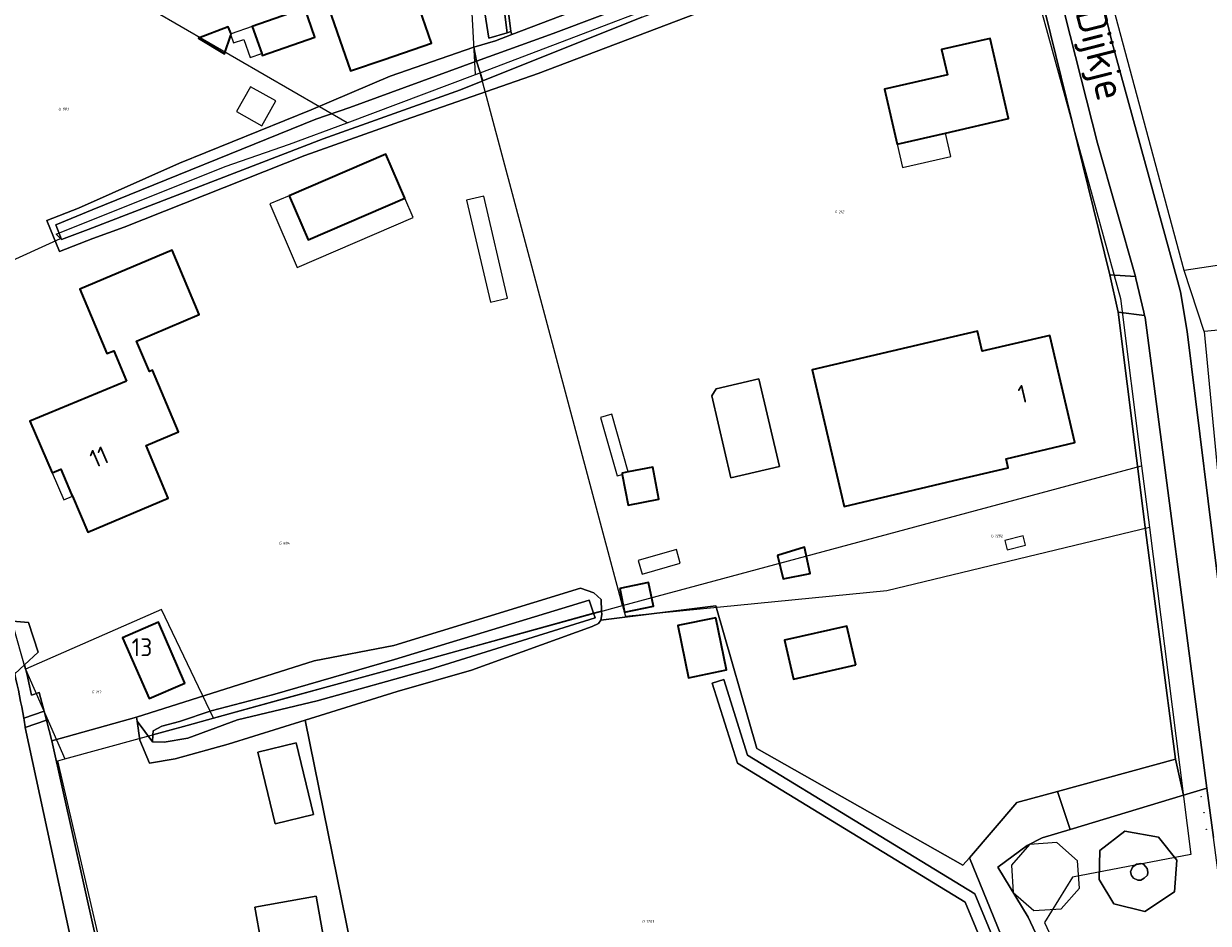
# Model space of a CAD drawing. Header units: metres. Extents: x 104777 to 177370, y 409697 to 438337.
# Tile 21 of 133: x 128740 to 128859, y 422018 to 422108. Entities that reach past the tile are written whole.
import ezdxf
from ezdxf.enums import TextEntityAlignment as Align
from ezdxf.lldxf.tags import DXFTag

# ---------------------------------------------------------------- set-up
doc = ezdxf.new("R2010")
doc.units = ezdxf.units.M
for name, color, linetype, lineweight in [('B-WE-GK-BESCHOEIING-G', 130, 'GK-BESCHOEIING-SO', 18), ('B-WE-GR-BEPLANTING_CULTUUR_BOSPLANTSOEN-GV', 90, 'Continuous', 18), ('B-WE-GR-BEPLANTING_CULTUUR_HEESTERS-GV', 90, 'Continuous', 18), ('B-WE-GR-BEPLANTING_CULTUUR_VASTE PLANTENVAK-GV', 90, 'Continuous', 18), ('B-WE-GR-GRAS-GV', 60, 'Continuous', 13), ('B-WE-GR-GROENVOORZIENING-GV', 80, 'Continuous', 18), ('B-WE-GR-HAAG-GV', 90, 'Continuous', 13), ('B-WE-IE-MEUBILAIR-S', 7, 'Continuous', 25), ('B-WE-IE-TERREINAFSCHEIDING_KUNSTMATIG_HEKWERK-G', 20, 'IE-TERREINAFSCHEIDING_KUNSTMATIG-SO', 18), ('B-WE-KG-GRENS_PERCEEL-G', 150, 'KG-PERCEEL-SO', 18), ('B-WE-KG-GRENS_PERCEEL-S', 150, 'Continuous', 25), ('B-WE-OG-BEBOUWING-G', 7, 'Continuous', 35), ('B-WE-OG-BEBOUWING-GV', 7, 'Continuous', 35), ('B-WE-OG-BEBOUWING_BASSIN-GV', 7, 'Continuous', 18), ('B-WE-OG-BEBOUWING_HUISNUMMER-T18', 10, 'Continuous', 18), ('B-WE-OG-BEBOUWING_LUIFEL-GV', 7, 'Continuous', 18), ('B-WE-OG-BEBOUWING_SCHUUR-GV', 7, 'Continuous', 18), ('B-WE-OG-BEBOUWING_STRAATNAAM-T18', 10, 'Continuous', 18), ('B-WE-OG-TERREIN_BEGROEID-GV', 7, 'Continuous', 18), ('B-WE-OG-TERREIN_ERF-GV', 7, 'Continuous', 18), ('B-WE-OG-TERREIN_OEVER-GV', 7, 'Continuous', 18), ('B-WE-OG-WATER_SLOOT-GV', 120, 'Continuous', 18), ('B-WE-VH-HALFVERHARDING_GRASBETONSTEEN-GV', 130, 'Continuous', 18), ('B-WE-VH-ONVERHARD-GV', 252, 'Continuous', 18), ('B-WE-VH-OPENVERHARDING_BETONSTRAATSTEEN-GV', 90, 'Continuous', 18), ('B-WE-VH-OPENVERHARDING_STRAATBAKSTEEN-GV', 90, 'Continuous', 18), ('B-WE-VH-OPENVERHARDING_TEGEL-GV', 90, 'Continuous', 18)]:
    doc.layers.add(name, color=color, linetype=linetype, lineweight=lineweight)
doc.styles.add('NLCS-ISO', font='NLCS-ISO.ttf')
doc.styles.add('NLCS-ISO-M20-T18', font='NLCS-ISO.ttf', dxfattribs={"height": 0.036})
doc.styles.get("Standard").update_dxf_attribs({"font": 'Romans.shx'})
doc.linetypes.add('GK-BESCHOEIING-SO', pattern='A,18,-3,[1,NLCS.SHX,S=0.6,R=0,X=0,Y=0],-3', length=24)
doc.linetypes.add('IE-TERREINAFSCHEIDING_KUNSTMATIG-SO', pattern='A,4,[82,NLCS.SHX,S=0.75,R=90,X=0,Y=0],4,-2', length=10)
tags = doc.linetypes.add('KG-PERCEEL-SO', pattern='A,5.5,-2,["P",Standard,S=1.8,R=0,X=-0.5,Y=-0.9],-2,5.5,-2,[5,NLCS.SHX,S=0.75,R=0,X=0,Y=0],-2', length=19).pattern_tags.tags
tags[6] = DXFTag(74, 10)

# ---------------------------------------------------------------- blocks, each defined once
blk = doc.blocks.new('SKG-PERCEELNUMMER-SO')
at = {"style": 'NLCS-ISO', "oblique": 10, "flags": 1}
for tag, p in [('GEMEENTECODE', (0, 2.55)), ('PERCEELGROOTTE', (0, -2.45))]:
    blk.add_attdef(tag, text='', height=1.8, dxfattribs=at).set_placement(p, align=Align.MIDDLE_CENTER)
at = {"style": 'NLCS-ISO', "oblique": 10}
blk.add_attdef('SECTIE', text='', height=1.8, dxfattribs=at).set_placement((-0.5, 0), align=Align.MIDDLE_RIGHT)
blk.add_attdef('PERCEELNUMMER', text='', height=1.8, dxfattribs=at).set_placement((0.5, 0), align=Align.MIDDLE_LEFT)
blk = doc.blocks.new('SIE-MEUBILAIR_PAAL_AFSLUITPAAL-SO')
blk.add_circle((0, 0), 0.75)
at = {"style": 'NLCS-ISO'}
blk.add_text('af', height=0.75, dxfattribs=at).set_placement((0, 0.1), align=Align.MIDDLE_CENTER)

msp = doc.modelspace()

# ---------------------------------------------------------------- linework, layer by layer
at = {"layer": 'B-WE-GK-BESCHOEIING-G', "ltscale": 20, "flags": 128}
msp.add_lwpolyline([(128743.872, 422086.727), (128743.306, 422088.173), (128746.968, 422089.686), (128769.322, 422098.774), (128772.74, 422099.925), (128785.429, 422104.559)], dxfattribs=at)
at = {"layer": 'B-WE-GR-BEPLANTING_CULTUUR_BOSPLANTSOEN-GV', "ltscale": 20, "flags": 128}
msp.add_lwpolyline([(128837.37, 422124.86), (128837.769, 422121.917), (128839.617, 422120.473), (128848.81, 422083.165), (128851.35, 422083.011), (128847.57, 422096.35), (128842.63, 422115.85), (128841.38, 422121.76), (128841.12, 422122.26), (128840.36, 422122.94)], close=True, dxfattribs=at)
at = {"layer": 'B-WE-GR-BEPLANTING_CULTUUR_HEESTERS-GV', "ltscale": 20, "flags": 128}
for points in [[(128852.27, 422079.116), (128849.64, 422079.449), (128852.377, 422057.656), (128855.361, 422034.679), (128856.181, 422031.081), (128858.496, 422031.781), (128852.32, 422078.9)], [(128856.181, 422031.081), (128855.361, 422034.679), (128843.556, 422031.462), (128844.81, 422027.641)]]:
    msp.add_lwpolyline(points, close=True, dxfattribs=at)
at = {"layer": 'B-WE-GR-BEPLANTING_CULTUUR_VASTE PLANTENVAK-GV', "ltscale": 20, "flags": 128}
for points in [[(128843.556, 422031.462), (128839.48, 422030.352), (128834.739, 422024.819), (128839.636, 422012.852), (128842.841, 422014.164), (128840.63, 422018.87), (128837.593, 422023.863), (128840.53, 422026.04), (128842.03, 422026.8), (128844.81, 422027.641)], [(128850.96, 422023.039), (128851.167, 422022.778), (128851.611, 422022.571), (128851.9, 422022.583), (128852.243, 422022.766), (128852.574, 422023.091), (128852.592, 422023.386), (128852.533, 422023.729), (128852.379, 422023.959), (128852.182, 422024.175), (128851.899, 422024.23), (128851.459, 422024.175), (128851.049, 422023.876), (128850.872, 422023.412)]]:
    msp.add_lwpolyline(points, close=True, dxfattribs=at)
at = {"layer": 'B-WE-GR-GRAS-GV', "ltscale": 20, "flags": 128}
for points in [[(128839.636, 422012.852), (128834.739, 422024.819), (128834.093, 422024.066), (128813.463, 422035.758), (128809.377, 422050.055), (128797.862, 422048.596), (128797.618, 422048.278), (128796.974, 422047.964), (128784.901, 422043.611), (128777.466, 422041.453), (128768.259, 422038.587), (128774.221, 422009.311)], [(128840.388, 422005.75), (128834.324, 422020.38), (128811.522, 422034.293), (128809.008, 422042.288), (128810.153, 422042.648), (128812.532, 422035.082), (128835.283, 422021.201), (128841.491, 422006.221)]]:
    msp.add_lwpolyline(points, dxfattribs=at)
msp.add_lwpolyline([(128809.377, 422048.838), (128810.438, 422043.623), (128806.619, 422042.846), (128805.558, 422048.061)], close=True, dxfattribs=at)
at = {"layer": 'B-WE-GR-GROENVOORZIENING-GV', "ltscale": 20, "flags": 128}
msp.add_lwpolyline([(128740.1, 422038.799), (128742.137, 422039.489), (128741.649, 422041.364), (128740.881, 422041.101), (128740.684, 422042.041), (128740.412, 422043.259), (128740.19, 422044.148), (128739.197, 422043.242)], dxfattribs=at)
at = {"layer": 'B-WE-GR-GROENVOORZIENING-GV', "ltscale": 20}
msp.add_lwpolyline([(128739.197, 422043.242, -0.0168698), (128740.1, 422038.799)], format="xyb", dxfattribs=at)
at = {"layer": 'B-WE-GR-HAAG-GV', "ltscale": 20, "flags": 128}
msp.add_lwpolyline([(128740.1, 422038.799), (128742.137, 422039.489), (128741.649, 422041.364), (128740.881, 422041.101), (128740.684, 422042.041), (128740.412, 422043.259), (128740.19, 422044.148), (128739.197, 422043.242)], dxfattribs=at)
at = {"layer": 'B-WE-GR-HAAG-GV', "ltscale": 20}
msp.add_lwpolyline([(128739.197, 422043.242, -0.0168698), (128740.1, 422038.799)], format="xyb", dxfattribs=at)
at = {"layer": 'B-WE-IE-TERREINAFSCHEIDING_KUNSTMATIG_HEKWERK-G', "ltscale": 20, "flags": 128}
for points in [[(128742.906, 422036.53), (128751.402, 422038.896)], [(128751.458, 422038.505), (128751.73, 422036.586), (128752.682, 422034.292), (128755.257, 422034.716), (128760.57, 422036.194), (128768.259, 422038.587)], [(128768.259, 422038.587), (128774.221, 422009.311)], [(128749.312, 422007.802), (128742.906, 422036.53)]]:
    msp.add_lwpolyline(points, dxfattribs=at)
at = {"layer": 'B-WE-KG-GRENS_PERCEEL-G', "ltscale": 20, "flags": 128}
for points in [[(128856.225, 422083.62), (128847.72, 422115.236), (128844.94, 422128.731), (128842.388, 422140.287), (128841.558, 422149.704)], [(128785.323, 422103.228), (128784.336, 422121.072), (128778.68, 422131.396)], [(128785.797, 422103.401), (128814.161, 422114.245), (128837.816, 422124.639)], [(128837.816, 422124.639), (128849.851, 422080.82), (128851.975, 422064.047)], [(128772.469, 422098.411), (128739.238, 422117.643)], [(128895.114, 422105.153), (128885.097, 422096.048), (128872.186, 422086.016), (128856.225, 422083.62)], [(128772.469, 422098.411), (128785.323, 422103.228)], [(128785.323, 422103.228), (128785.797, 422103.401)], [(128800.035, 422050.066), (128785.797, 422103.401)], [(128725.544, 422074.362), (128732.25, 422081.568), (128743.777, 422086.821), (128743.348, 422087.264), (128760.25, 422094.01), (128766.709, 422096.254), (128772.469, 422098.411)], [(128858.238, 422077.488), (128856.225, 422083.62)], [(128875.729, 422061.224), (128873.371, 422078.942), (128858.238, 422077.488)], [(128858.238, 422077.488), (128860.443, 422054.469), (128862.581, 422051.012)], [(128800.035, 422050.066), (128851.975, 422064.047)], [(128851.975, 422064.047), (128852.756, 422057.884)], [(128740.267, 422043.695), (128738.673, 422049.37), (128734.136, 422060.442)], [(128852.756, 422057.884), (128826.471, 422051.543)], [(128852.756, 422057.884), (128856.904, 422025.136), (128845.046, 422022.862), (128842.252, 422018.341), (128847.324, 422007.417)], [(128826.471, 422051.543), (128800.33, 422048.962)], [(128793.613, 422048.299), (128800.035, 422050.066)], [(128800.035, 422050.066), (128800.33, 422048.962)], [(128759.094, 422038.803), (128753.892, 422049.657), (128740.267, 422043.695)], [(128759.094, 422038.803), (128793.613, 422048.299)], [(128740.267, 422043.695), (128744.222, 422034.712)], [(128744.222, 422034.712), (128759.094, 422038.803)], [(128743.533, 422034.523), (128744.222, 422034.712)], [(128750.833, 422003.02), (128743.533, 422034.523)]]:
    msp.add_lwpolyline(points, dxfattribs=at)
at = {"layer": 'B-WE-OG-BEBOUWING-G', "ltscale": 20, "flags": 128}
for points in [[(128776.17, 422104.75), (128780.9, 422106.38), (128778.205, 422114.205), (128770.105, 422111.415), (128772.8, 422103.589)], [(128827.499, 422096.265), (128832.35, 422097.375), (128838.669, 422098.821), (128836.834, 422106.84), (128831.962, 422105.725), (128832.536, 422103.216), (128826.238, 422101.775)], [(128778.259, 422090.848), (128776.358, 422095.27), (128766.653, 422091.098), (128768.554, 422086.676)], [(128750.405, 422072.546), (128740.708, 422068.537), (128742.944, 422063.34), (128743.815, 422063.715), (128744.901, 422061.19), (128744.975, 422061.017), (128746.52, 422057.429), (128754.573, 422060.829), (128752.35, 422066.095), (128755.593, 422067.464), (128752.987, 422073.636), (128752.683, 422073.508), (128751.4, 422076.548), (128757.673, 422079.197), (128754.949, 422085.65), (128745.709, 422081.749), (128748.434, 422075.294), (128749.113, 422075.583)], [(128830.68, 422076.4), (128818.998, 422073.665), (128822.21, 422059.993), (128833.76, 422062.71), (128838.63, 422063.85), (128838.42, 422064.76), (128845.31, 422066.38), (128842.79, 422077.11), (128836.02, 422075.52), (128835.55, 422077.54)], [(128756.22, 422042.31), (128753.58, 422048.4), (128750, 422046.85), (128752.65, 422040.76)]]:
    msp.add_lwpolyline(points, close=True, dxfattribs=at)
at = {"layer": 'B-WE-OG-BEBOUWING-GV', "ltscale": 20, "flags": 128}
for points in [[(128776.17, 422104.75), (128780.9, 422106.38), (128778.205, 422114.205), (128770.105, 422111.415), (128772.8, 422103.589)], [(128763.917, 422105.325), (128763.98, 422105.142), (128769.234, 422106.963), (128768.228, 422109.867), (128762.973, 422108.046), (128762.98, 422108.026)], [(128760.858, 422107.29), (128760.862, 422107.303), (128760.579, 422108.005), (128757.609, 422106.868), (128760.186, 422105.309), (128760.816, 422107.169)], [(128827.499, 422096.265), (128832.35, 422097.375), (128838.669, 422098.821), (128836.834, 422106.84), (128831.962, 422105.725), (128832.536, 422103.216), (128826.238, 422101.775)], [(128778.259, 422090.848), (128776.358, 422095.27), (128766.653, 422091.098), (128768.554, 422086.676)], [(128750.405, 422072.546), (128740.708, 422068.537), (128742.944, 422063.34), (128743.815, 422063.715), (128744.901, 422061.19), (128744.975, 422061.017), (128746.52, 422057.429), (128754.573, 422060.829), (128752.35, 422066.095), (128755.593, 422067.464), (128752.987, 422073.636), (128752.683, 422073.508), (128751.4, 422076.548), (128757.673, 422079.197), (128754.949, 422085.65), (128745.709, 422081.749), (128748.434, 422075.294), (128749.113, 422075.583)], [(128830.68, 422076.4), (128818.998, 422073.665), (128822.21, 422059.993), (128833.76, 422062.71), (128838.63, 422063.85), (128838.42, 422064.76), (128845.31, 422066.38), (128842.79, 422077.11), (128836.02, 422075.52), (128835.55, 422077.54)], [(128800.003, 422063.193), (128800.6, 422060.122), (128803.671, 422060.719), (128803.047, 422063.926), (128800.606, 422063.451), (128799.977, 422063.329)], [(128815.549, 422055.088), (128816.093, 422052.74), (128818.795, 422053.28), (128818.255, 422055.912)], [(128799.756, 422051.782), (128800.234, 422049.413), (128803.112, 422049.993), (128802.635, 422052.362)], [(128809.377, 422048.838), (128805.558, 422048.061), (128806.619, 422042.846), (128810.438, 422043.623)], [(128756.22, 422042.31), (128753.58, 422048.4), (128750, 422046.85), (128752.65, 422040.76)], [(128823.367, 422044.125), (128822.475, 422048.019), (128816.249, 422046.592), (128817.141, 422042.699)]]:
    msp.add_lwpolyline(points, close=True, dxfattribs=at)
at = {"layer": 'B-WE-OG-BEBOUWING_BASSIN-GV', "ltscale": 20, "flags": 128}
msp.add_lwpolyline([(128808.96, 422071.048), (128810.879, 422062.865), (128815.737, 422064.004), (128813.682, 422072.767), (128809.416, 422071.766)], close=True, dxfattribs=at)
at = {"layer": 'B-WE-OG-BEBOUWING_LUIFEL-GV', "ltscale": 20, "flags": 128}
for points in [[(128763.917, 422105.325), (128762.98, 422108.026), (128760.858, 422107.29), (128760.816, 422107.169), (128761.086, 422106.391), (128762.117, 422106.749), (128762.751, 422104.921)], [(128832.35, 422097.375), (128827.499, 422096.265), (128828.036, 422093.918), (128832.887, 422095.028)], [(128766.653, 422091.098), (128764.727, 422090.27), (128767.456, 422083.922), (128779.087, 422088.923), (128778.259, 422090.848), (128768.554, 422086.676)], [(128786.811, 422080.443), (128788.517, 422080.841), (128786.135, 422091.044), (128784.43, 422090.646)], [(128800.003, 422063.193), (128799.977, 422063.329), (128800.606, 422063.451), (128798.97, 422069.218), (128797.827, 422068.894), (128799.487, 422063.046)], [(128742.944, 422063.34), (128744.105, 422060.643), (128744.975, 422061.017), (128744.901, 422061.19), (128743.815, 422063.715)], [(128838.952, 422024.078), (128839.124, 422021.352), (128841.2, 422019.542), (128843.942, 422019.714), (128845.753, 422021.786), (128845.577, 422024.523), (128843.496, 422026.334), (128840.769, 422026.149)]]:
    msp.add_lwpolyline(points, close=True, dxfattribs=at)
at = {"layer": 'B-WE-OG-BEBOUWING_SCHUUR-GV', "ltscale": 20, "flags": 128}
for points in [[(128762.801, 422102.009), (128761.391, 422099.513), (128763.917, 422098.086), (128765.327, 422100.582)], [(128840.359, 422056.109), (128840.118, 422057.048), (128838.294, 422056.579), (128838.534, 422055.641)], [(128801.598, 422054.576), (128801.997, 422053.199), (128805.813, 422054.306), (128805.414, 422055.683)]]:
    msp.add_lwpolyline(points, close=True, dxfattribs=at)
at = {"layer": 'B-WE-OG-TERREIN_BEGROEID-GV', "ltscale": 20, "flags": 128}
msp.add_lwpolyline([(128787.428, 422123.873), (128787.093, 422123.171), (128787.003, 422122.884), (128786.975, 422122.584), (128788.864, 422107.531), (128788.959, 422107.251), (128805.66, 422113.6), (128813.25, 422116.57)], dxfattribs=at)
for points in [[(128742.371, 422038.587), (128740.253, 422037.87), (128746.597, 422008.453), (128749.312, 422007.802), (128742.906, 422036.53)], [(128750.574, 422002.19), (128750.591, 422002.195), (128774.221, 422009.311), (128768.259, 422038.587), (128760.57, 422036.194), (128755.257, 422034.716), (128752.682, 422034.292), (128751.73, 422036.586), (128751.458, 422038.505), (128751.402, 422038.896), (128742.906, 422036.53), (128749.312, 422007.802), (128750.109, 422004.23), (128750.245, 422003.619)], [(128765.267, 422028.215), (128763.527, 422035.402), (128767.379, 422036.335), (128769.119, 422029.148)], [(128769.377, 422020.967), (128770.636, 422013.875), (128764.495, 422012.785), (128763.236, 422019.876)]]:
    msp.add_lwpolyline(points, close=True, dxfattribs=at)
at = {"layer": 'B-WE-OG-TERREIN_ERF-GV', "ltscale": 20, "flags": 128}
for points in [[(128841.83, 422140.16), (128842.64, 422136.173), (128843.291, 422132.971), (128843.318, 422132.838), (128843.751, 422132.923), (128847.217, 422115.312), (128846.911, 422115.262), (128847.178, 422114.15), (128849.04, 422106.39), (128855.592, 422082.486), (128855.87, 422081.47), (128856.55, 422077.5), (128859.917, 422050.289)], [(128738.989, 422048.493), (128740.585, 422048.383), (128741.563, 422045.4), (128740.19, 422044.148), (128740.412, 422043.259), (128740.684, 422042.041), (128740.881, 422041.101), (128741.649, 422041.364), (128742.137, 422039.489), (128742.371, 422038.587), (128742.906, 422036.53), (128751.402, 422038.896), (128769.18, 422044.536), (128777.157, 422046.083), (128795.811, 422051.823), (128797.169, 422051.328), (128797.883, 422050.68), (128797.933, 422049.501), (128797.948, 422049.156), (128797.862, 422048.596), (128809.377, 422050.055), (128813.463, 422035.758), (128834.093, 422024.066), (128834.739, 422024.819), (128839.48, 422030.352), (128843.556, 422031.462), (128855.361, 422034.679), (128852.377, 422057.656), (128849.64, 422079.449), (128848.81, 422083.165), (128839.617, 422120.473)], [(128807.32, 422109.31), (128791.58, 422103.32), (128778.26, 422098.7), (128768.249, 422095.123), (128750.146, 422087.933), (128747.021, 422086.818), (128743.696, 422085.516), (128742.406, 422088.628), (128745.577, 422089.865), (128755.703, 422094.35), (128768.869, 422099.706), (128776.76, 422103.05), (128785.16, 422105.97), (128787.3, 422106.62), (128788.959, 422107.251), (128788.864, 422107.531), (128788.475, 422107.416), (128786.635, 422106.87), (128784.452, 422120.891)]]:
    msp.add_lwpolyline(points, dxfattribs=at)
for points in [[(128778.205, 422114.205), (128780.9, 422106.38), (128776.17, 422104.75), (128772.8, 422103.589), (128770.105, 422111.415), (128767.574, 422118.762), (128767.41, 422119.239), (128770.78, 422120.4), (128771.436, 422120.626), (128775.51, 422122.03)], [(128769.234, 422106.963), (128763.98, 422105.142), (128763.917, 422105.325), (128762.98, 422108.026), (128762.973, 422108.046), (128768.228, 422109.867)], [(128760.816, 422107.169), (128760.186, 422105.309), (128757.609, 422106.868), (128760.579, 422108.005), (128760.862, 422107.303), (128760.858, 422107.29)], [(128832.35, 422097.375), (128827.499, 422096.265), (128826.238, 422101.775), (128832.536, 422103.216), (128831.962, 422105.725), (128836.834, 422106.84), (128838.669, 422098.821)], [(128766.653, 422091.098), (128776.358, 422095.27), (128778.259, 422090.848), (128768.554, 422086.676)], [(128742.944, 422063.34), (128740.708, 422068.537), (128750.405, 422072.546), (128749.113, 422075.583), (128748.434, 422075.294), (128745.709, 422081.749), (128754.949, 422085.65), (128757.673, 422079.197), (128751.4, 422076.548), (128752.683, 422073.508), (128752.987, 422073.636), (128755.593, 422067.464), (128752.35, 422066.095), (128754.573, 422060.829), (128746.52, 422057.429), (128744.975, 422061.017), (128744.901, 422061.19), (128743.815, 422063.715)], [(128818.998, 422073.665), (128830.68, 422076.4), (128835.55, 422077.54), (128836.02, 422075.52), (128842.79, 422077.11), (128845.31, 422066.38), (128838.42, 422064.76), (128838.63, 422063.85), (128833.76, 422062.71), (128822.21, 422059.993)], [(128808.96, 422071.048), (128809.416, 422071.766), (128813.682, 422072.767), (128815.737, 422064.004), (128810.879, 422062.865)], [(128803.671, 422060.719), (128800.6, 422060.122), (128800.003, 422063.193), (128799.977, 422063.329), (128800.606, 422063.451), (128803.047, 422063.926)], [(128815.549, 422055.088), (128818.255, 422055.912), (128818.795, 422053.28), (128816.093, 422052.74)], [(128799.756, 422051.782), (128802.635, 422052.362), (128803.112, 422049.993), (128800.234, 422049.413)], [(128750, 422046.85), (128753.58, 422048.4), (128756.22, 422042.31), (128752.65, 422040.76)], [(128823.367, 422044.125), (128817.141, 422042.699), (128816.249, 422046.592), (128822.475, 422048.019)]]:
    msp.add_lwpolyline(points, close=True, dxfattribs=at)
at = {"layer": 'B-WE-OG-TERREIN_OEVER-GV', "ltscale": 20, "flags": 128}
for points in [[(128788.959, 422107.251), (128787.3, 422106.62), (128785.16, 422105.97), (128785.429, 422104.559), (128793.081, 422107.354), (128812.152, 422114.53), (128812.435, 422114.456), (128812.72, 422113.692), (128814.089, 422114.431), (128813.25, 422116.57), (128805.66, 422113.6)], [(128751.458, 422038.505), (128752.983, 422036.44), (128753.022, 422037.123), (128753.044, 422037.512), (128753.923, 422037.981), (128755.694, 422038.473), (128758.877, 422039.538), (128764.989, 422041.125), (128777.204, 422044.657), (128796.68, 422050.612), (128797.14, 422049.306), (128797.933, 422049.501), (128797.883, 422050.68), (128797.169, 422051.328), (128795.811, 422051.823), (128777.157, 422046.083), (128769.18, 422044.536), (128751.402, 422038.896)], [(128752.983, 422036.44), (128751.458, 422038.505), (128751.73, 422036.586), (128752.682, 422034.292), (128755.257, 422034.716), (128760.57, 422036.194), (128768.259, 422038.587), (128777.466, 422041.453), (128784.901, 422043.611), (128796.974, 422047.964), (128797.618, 422048.278), (128797.862, 422048.596), (128797.948, 422049.156), (128797.933, 422049.501), (128797.14, 422049.306), (128797.303, 422048.842), (128780.708, 422043.678), (128769.464, 422040.529), (128761.487, 422038.625), (128756.541, 422036.801), (128754.144, 422036.381)]]:
    msp.add_lwpolyline(points, close=True, dxfattribs=at)
msp.add_lwpolyline([(128801.958, 422108.964), (128786.05, 422102.604), (128783.808, 422101.707), (128782.865, 422101.37), (128770.071, 422096.793), (128746.539, 422087.724), (128743.872, 422086.727), (128743.306, 422088.173), (128746.968, 422089.686), (128769.322, 422098.774), (128772.74, 422099.925), (128785.429, 422104.559), (128785.16, 422105.97), (128776.76, 422103.05), (128768.869, 422099.706), (128755.703, 422094.35), (128745.577, 422089.865), (128742.406, 422088.628), (128743.696, 422085.516), (128747.021, 422086.818), (128750.146, 422087.933), (128768.249, 422095.123), (128778.26, 422098.7), (128791.58, 422103.32), (128807.32, 422109.31)], dxfattribs=at)
at = {"layer": 'B-WE-OG-WATER_SLOOT-GV', "ltscale": 20, "flags": 128}
for points in [[(128786.05, 422102.604), (128801.958, 422108.964), (128812.702, 422112.894), (128812.78, 422113.531), (128812.72, 422113.692), (128812.435, 422114.456), (128812.152, 422114.53), (128793.081, 422107.354), (128785.429, 422104.559)], [(128743.872, 422086.727), (128746.539, 422087.724), (128770.071, 422096.793), (128782.865, 422101.37), (128783.808, 422101.707), (128786.05, 422102.604), (128785.429, 422104.559), (128772.74, 422099.925), (128769.322, 422098.774), (128746.968, 422089.686), (128743.306, 422088.173)], [(128797.14, 422049.306), (128796.68, 422050.612), (128777.204, 422044.657), (128764.989, 422041.125), (128758.877, 422039.538), (128755.694, 422038.473), (128753.923, 422037.981), (128753.044, 422037.512), (128753.022, 422037.123), (128754.488, 422037.53), (128756.461, 422038.064), (128759.094, 422038.803), (128766.576, 422040.86), (128777.799, 422043.944)], [(128752.983, 422036.44), (128754.144, 422036.381), (128756.541, 422036.801), (128761.487, 422038.625), (128769.464, 422040.529), (128780.708, 422043.678), (128797.303, 422048.842), (128797.14, 422049.306), (128777.799, 422043.944), (128766.576, 422040.86), (128759.094, 422038.803), (128756.461, 422038.064), (128754.488, 422037.53), (128753.022, 422037.123)]]:
    msp.add_lwpolyline(points, close=True, dxfattribs=at)
at = {"layer": 'B-WE-VH-HALFVERHARDING_GRASBETONSTEEN-GV', "ltscale": 20, "flags": 128}
msp.add_lwpolyline([(128787.093, 422123.171), (128786.916, 422122.79), (128786.767, 422122.436), (128786.686, 422122.152), (128786.667, 422121.829), (128788.475, 422107.416), (128788.864, 422107.531), (128786.975, 422122.584), (128787.003, 422122.884)], close=True, dxfattribs=at)
at = {"layer": 'B-WE-VH-ONVERHARD-GV', "ltscale": 20, "flags": 128}
for points in [[(128767.379, 422036.335), (128763.527, 422035.402), (128765.267, 422028.215), (128769.119, 422029.148)], [(128764.495, 422012.785), (128770.636, 422013.875), (128769.377, 422020.967), (128763.236, 422019.876)]]:
    msp.add_lwpolyline(points, close=True, dxfattribs=at)
at = {"layer": 'B-WE-VH-OPENVERHARDING_BETONSTRAATSTEEN-GV', "ltscale": 20, "flags": 128}
for points in [[(128842.63, 422115.85), (128847.57, 422096.35), (128851.35, 422083.011), (128851.41, 422082.8), (128852.191, 422079.456), (128852.27, 422079.116), (128852.32, 422078.9), (128858.496, 422031.781), (128859.157, 422026.832)], [(128859.917, 422050.289), (128856.55, 422077.5), (128855.87, 422081.47), (128855.592, 422082.486), (128849.04, 422106.39), (128847.178, 422114.15)], [(128740.24, 422037.93), (128740.253, 422037.87), (128742.371, 422038.587), (128742.137, 422039.489), (128740.1, 422038.799)], [(128754.69, 421974.08), (128752.942, 421980.218), (128752.893, 421980.389), (128751.8, 421984.23), (128751.426, 421985.973), (128751.242, 421986.832), (128748.108, 422001.447), (128747.883, 422002.491), (128746.597, 422008.453), (128740.253, 422037.87), (128740.24, 422037.93)]]:
    msp.add_lwpolyline(points, dxfattribs=at)
msp.add_lwpolyline([(128852.27, 422079.116), (128852.191, 422079.456), (128851.41, 422082.8), (128851.35, 422083.011), (128848.81, 422083.165), (128849.64, 422079.449)], close=True, dxfattribs=at)
at = {"layer": 'B-WE-VH-OPENVERHARDING_BETONSTRAATSTEEN-GV', "ltscale": 20}
for points in [[(128740.1, 422038.799, 0.0168698), (128739.197, 422043.242)], [(128740.24, 422037.93, 0.0027854), (128740.1, 422038.799)], [(128740.1, 422038.799, -0.0027854), (128740.24, 422037.93)]]:
    msp.add_lwpolyline(points, format="xyb", dxfattribs=at)
at = {"layer": 'B-WE-VH-OPENVERHARDING_STRAATBAKSTEEN-GV', "ltscale": 20, "flags": 128}
for points in [[(128777.75, 422133.02), (128778.25, 422132.22), (128777.72, 422131.75), (128779.68, 422129.64), (128784.246, 422121.696), (128784.452, 422120.891), (128786.635, 422106.87), (128788.475, 422107.416), (128786.667, 422121.829), (128786.686, 422122.152), (128786.767, 422122.436), (128786.916, 422122.79), (128787.093, 422123.171), (128787.428, 422123.873)], [(128860.5, 422016.77), (128859.157, 422026.832), (128858.496, 422031.781), (128856.181, 422031.081), (128844.81, 422027.641), (128842.03, 422026.8), (128840.53, 422026.04), (128837.593, 422023.863), (128840.63, 422018.87), (128842.841, 422014.164), (128845.78, 422007.91), (128845.647, 422007.198), (128845.533, 422006.589), (128844.992, 422003.699), (128855.937, 422009.069)]]:
    msp.add_lwpolyline(points, dxfattribs=at)
for points in [[(128738.215, 422048.547), (128737.687, 422048.584), (128737.946, 422047.776), (128738.227, 422046.86), (128738.321, 422046.542), (128738.631, 422045.446), (128738.847, 422044.639), (128739.051, 422043.837), (128739.197, 422043.242), (128740.19, 422044.148), (128741.563, 422045.4), (128740.585, 422048.383), (128738.989, 422048.493)], [(128852.29, 422019.424), (128855.27, 422021.403), (128855.495, 422024.572), (128853.669, 422026.872), (128850.298, 422027.489), (128847.798, 422025.553), (128847.713, 422022.637), (128849.182, 422020.195)], [(128852.29, 422019.424), (128849.182, 422020.195), (128847.713, 422022.637), (128847.798, 422025.553), (128850.298, 422027.489), (128853.669, 422026.872), (128855.495, 422024.572), (128855.27, 422021.403)], [(128850.96, 422023.039), (128850.872, 422023.412), (128851.049, 422023.876), (128851.459, 422024.175), (128851.899, 422024.23), (128852.182, 422024.175), (128852.379, 422023.959), (128852.533, 422023.729), (128852.592, 422023.386), (128852.574, 422023.091), (128852.243, 422022.766), (128851.9, 422022.583), (128851.611, 422022.571), (128851.167, 422022.778)]]:
    msp.add_lwpolyline(points, close=True, dxfattribs=at)
at = {"layer": 'B-WE-VH-OPENVERHARDING_TEGEL-GV', "ltscale": 20, "flags": 128}
msp.add_lwpolyline([(128840.388, 422005.75), (128841.491, 422006.221), (128835.283, 422021.201), (128812.532, 422035.082), (128810.153, 422042.648), (128809.008, 422042.288), (128811.522, 422034.293), (128834.324, 422020.38)], close=True, dxfattribs=at)

# ---------------------------------------------------------------- block references
at = {"layer": 'B-WE-IE-MEUBILAIR-S', "ltscale": 20, "xscale": 0.02, "yscale": 0.02, "zscale": 0.02}
for p in [(128857.932, 422030.938), (128858.225, 422029.329), (128858.444, 422027.672)]:
    msp.add_blockref('SIE-MEUBILAIR_PAAL_AFSLUITPAAL-SO', p, dxfattribs=at)
at = {"layer": 'B-WE-KG-GRENS_PERCEEL-S', "ltscale": 20, "xscale": 0.15, "yscale": 0.15, "zscale": 0.15}
for p, values in [((128743.899, 422099.792), {'PERCEELNUMMER': '883', 'SECTIE': 'G'}), ((128821.568, 422089.485), {'PERCEELNUMMER': '212', 'SECTIE': 'G'}), ((128837.219, 422057.04), {'PERCEELNUMMER': '1282', 'SECTIE': 'G'}), ((128765.977, 422056.312), {'PERCEELNUMMER': '884', 'SECTIE': 'G'}), ((128747.214, 422041.4), {'PERCEELNUMMER': '213', 'SECTIE': 'G'}), ((128802.32, 422018.443), {'PERCEELNUMMER': '1283', 'SECTIE': 'G'})]:
    msp.add_blockref('SKG-PERCEELNUMMER-SO', p, dxfattribs=at).add_auto_attribs(values)

# ---------------------------------------------------------------- texts
at = {"layer": 'B-WE-OG-BEBOUWING_HUISNUMMER-T18', "ltscale": 20, "style": 'NLCS-ISO-M20-T18'}
for s, rotation, p in [('1', 13.2, (128840.057, 422071.25)), ('11', 23.3, (128747.637, 422064.951))]:
    msp.add_text(s, height=1.8, rotation=rotation, dxfattribs=at).set_placement(p, align=Align.MIDDLE)
msp.add_text('13', height=1.8, dxfattribs=at).set_placement((128751.94, 422045.897), align=Align.MIDDLE)
at = {"layer": 'B-WE-OG-BEBOUWING_STRAATNAAM-T18', "ltscale": 20, "style": 'NLCS-ISO-M20-T18'}
msp.add_text('Uitwijks Dijkje', height=3, rotation=284.2, dxfattribs=at).set_placement((128845.642, 422112.507), align=Align.MIDDLE)

doc.saveas('drawing.dxf')
